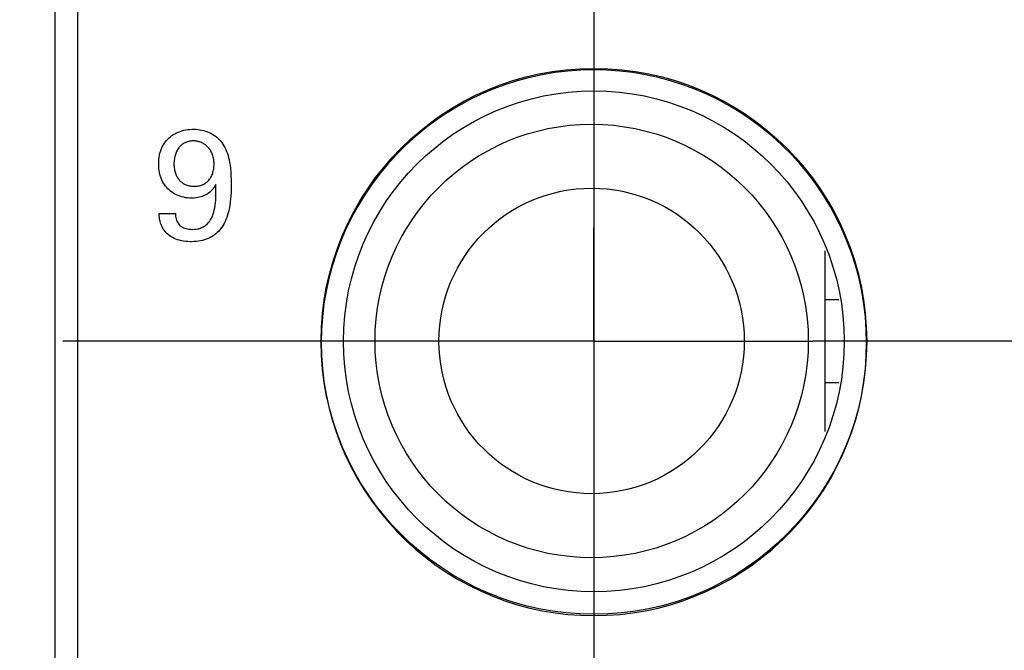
# Model space of a CAD drawing. Header units: inches. Extents: x 0.2 to 16.8, y 0.1 to 10.8.
# Tile 15 of 47: x 4.112 to 4.55, y 5.215 to 5.496. Entities that reach past the tile are written whole.
import ezdxf

# ---------------------------------------------------------------- set-up
doc = ezdxf.new("R2010")
doc.units = ezdxf.units.IN
doc.header["$LTSCALE"] = 0.935
doc.header["$MEASUREMENT"] = 0
doc.linetypes.add('CENTER', pattern=[0.6, 0.375, -0.075, 0.075, -0.075])
doc.layers.get('0').update_dxf_attribs({"linetype": 'CONTINUOUS'})
for name, color, linetype in [('ARTWORK', 7, 'CONTINUOUS'), ('DEFAULT_1', 7, 'CENTER'), ('DIMENSIONS', 7, 'CONTINUOUS')]:
    doc.layers.add(name, color=color, linetype=linetype)
doc.styles.get("Standard").update_dxf_attribs({"font": 'txt', "width": 0.8})
doc.dimstyles.new('DIMSTYLE_2', dxfattribs={"dimtxt": 0.125, "dimasz": 0.18, "dimexe": 0.18, "dimexo": 0.0625, "dimgap": 0.09, "dimtad": 0, "dimtih": 1, "dimtoh": 1, "dimdec": 3, "dimzin": 4, "dimdsep": 46, "dimtxsty": 'STANDARD', "dimblk": '_FILLED', "dimblk1": '_FILLED', "dimblk2": '_FILLED', "dimcen": 0.09, "dimadec": 0, "dimazin": 0, "dimtp": 0.001, "dimtm": 0.001, "dimtfac": 1, "dimtdec": 3, "dimtofl": 0, "dimtmove": 0, "dimatfit": 3, "dimldrblk": '_FILLED', "dimfxl": 1, "dimtolj": 1, "dimtzin": 4, "dimarcsym": 0})

# ---------------------------------------------------------------- blocks, each defined once
blk = doc.blocks.new('*D12')
at = {"layer": 'DIMENSIONS', "color": 2, "linetype": 'CONTINUOUS'}
blk.add_line((4.06847, 5.3525), (3.43997, 5.3525), dxfattribs=at)
at = {"layer": 'DIMENSIONS', "color": 2, "linetype": 'CONTINUOUS', "width": 0.8}
for s, p in [('[', (2.67747, 5.29)), (']', (3.27747, 5.29)), ('2X ', (1.75247, 5.29)), ('2.664', (2.05247, 5.29)), ('67.67', (2.77747, 5.29))]:
    blk.add_text(s, height=0.125, dxfattribs=at).set_placement(p)
blk = doc.blocks.new('_FILLED')
at = {"color": 0, "linetype": 'BYBLOCK'}
blk.add_solid([(0, 0), (-1, 0.1736), (-1, -0.1736)], dxfattribs=at)
blk = doc.blocks.new('*D13')
at = {"layer": 'DIMENSIONS', "color": 2, "linetype": 'CONTINUOUS'}
blk.add_line((4.06847, 5.0655), (3.43997, 5.0655), dxfattribs=at)
at = {"layer": 'DIMENSIONS', "color": 2, "linetype": 'CONTINUOUS', "width": 0.8}
for s, p in [('[', (2.67747, 5.003)), (']', (3.27747, 5.003)), ('2X ', (1.75247, 5.003)), ('2.951', (2.05247, 5.003)), ('74.96', (2.77747, 5.003))]:
    blk.add_text(s, height=0.125, dxfattribs=at).set_placement(p)
blk = doc.blocks.new('*D14')
at = {"layer": 'DIMENSIONS', "color": 2, "linetype": 'CONTINUOUS'}
blk.add_line((4.06847, 4.7785), (3.43997, 4.7785), dxfattribs=at)
at = {"layer": 'DIMENSIONS', "color": 2, "linetype": 'CONTINUOUS', "width": 0.8}
for s, p in [('[', (2.67747, 4.716)), (']', (3.27747, 4.716)), ('2X ', (1.75247, 4.716)), ('3.238', (2.05247, 4.716)), ('82.25', (2.77747, 4.716))]:
    blk.add_text(s, height=0.125, dxfattribs=at).set_placement(p)
blk = doc.blocks.new('*D15')
at = {"layer": 'DIMENSIONS', "color": 2, "linetype": 'CONTINUOUS'}
blk.add_line((4.08347, 4.40027), (3.43997, 4.40027), dxfattribs=at)
at = {"layer": 'DIMENSIONS', "color": 2, "linetype": 'CONTINUOUS', "width": 0.8}
for s, p in [('[', (2.67747, 4.33777)), (']', (3.27747, 4.33777)), ('2X ', (1.75247, 4.33777)), ('3.616', (2.05247, 4.33777)), ('91.86', (2.77747, 4.33777))]:
    blk.add_text(s, height=0.125, dxfattribs=at).set_placement(p)
blk = doc.blocks.new('*D16')
at = {"layer": 'DIMENSIONS', "color": 2, "linetype": 'CONTINUOUS'}
blk.add_line((4.18497, 3.19738), (3.43997, 3.19738), dxfattribs=at)
at = {"layer": 'DIMENSIONS', "color": 2, "linetype": 'CONTINUOUS', "width": 0.8}
for s, p in [('[', (2.57747, 3.13488)), (']', (3.27747, 3.13488)), ('4.819', (1.95247, 3.13488)), ('122.41', (2.67747, 3.13488))]:
    blk.add_text(s, height=0.125, dxfattribs=at).set_placement(p)
blk = doc.blocks.new('*D21')
at = {"layer": 'DIMENSIONS', "color": 2, "linetype": 'CONTINUOUS'}
blk.add_line((4.36747, 7.012), (4.36747, 2.31488), dxfattribs=at)
at = {"layer": 'DIMENSIONS', "color": 2, "linetype": 'CONTINUOUS', "width": 0.8}
for s, p in [(']', (4.42997, 2.15238)), ('1.37', (4.42997, 1.75238)), ('[', (4.42997, 1.65238)), ('.054', (4.42997, 1.12738)), ('10X -', (4.42997, 0.62738))]:
    blk.add_text(s, height=0.125, rotation=90, dxfattribs=at).set_placement(p)
blk = doc.blocks.new('*D22')
at = {"layer": 'DIMENSIONS', "color": 2, "linetype": 'CONTINUOUS'}
blk.add_line((4.70147, 7.012), (4.70147, 2.31488), dxfattribs=at)
at = {"layer": 'DIMENSIONS', "color": 2, "linetype": 'CONTINUOUS', "width": 0.8}
for s, p in [(']', (4.76397, 2.15238)), ('7.11', (4.76397, 1.75238)), ('[', (4.76397, 1.65238)), ('.280', (4.76397, 1.12738)), ('9X ', (4.76397, 0.82738))]:
    blk.add_text(s, height=0.125, rotation=90, dxfattribs=at).set_placement(p)
blk = doc.blocks.new('*D23')
at = {"layer": 'DIMENSIONS', "color": 2, "linetype": 'CONTINUOUS'}
for p, q in [((4.70947, 4.33777), (4.70947, 2.88968)), ((4.70947, 2.88968), (4.88728, 2.61657)), ((4.88728, 2.61657), (4.88728, 2.31488))]:
    blk.add_line(p, q, dxfattribs=at)
at = {"layer": 'DIMENSIONS', "color": 2, "linetype": 'CONTINUOUS', "width": 0.8}
for s, p in [(']', (4.94978, 2.15238)), ('7.32', (4.94978, 1.75238)), ('[', (4.94978, 1.65238)), ('.288', (4.94978, 1.12738))]:
    blk.add_text(s, height=0.125, rotation=90, dxfattribs=at).set_placement(p)

msp = doc.modelspace()

# ---------------------------------------------------------------- linework, layer by layer
at = {"color": 7, "linetype": 'CONTINUOUS'}
for p, q in [((4.12747, 3.00238), (4.12747, 8.13864)), ((4.13747, 8.10864), (4.13747, 4.03864)), ((4.47047, 5.31229), (4.47047, 5.39271)), ((4.47047, 5.37115), (4.47651, 5.37115)), ((4.47047, 5.33415), (4.47655, 5.33415))]:
    msp.add_line(p, q, dxfattribs=at)
for centre, radius in [((4.36747, 5.3525), 0.1215), ((4.36747, 5.3525), 0.1115), ((4.36647, 5.35265), 0.0965), ((4.36647, 5.35265), 0.068)]:
    msp.add_circle(centre, radius, dxfattribs=at)
at = {"layer": 'ARTWORK', "color": 7, "linetype": 'CONTINUOUS'}
for p, q in [((4.36748, 5.47332), (4.36167, 5.47318)), ((4.37329, 5.47318), (4.36748, 5.47332)), ((4.33889, 5.46994), (4.33334, 5.46846)), ((4.3445, 5.47115), (4.33889, 5.46994)), ((4.35017, 5.4721), (4.3445, 5.47115)), ((4.3559, 5.47278), (4.35017, 5.4721)), ((4.36167, 5.47318), (4.3559, 5.47278)), ((4.37905, 5.47278), (4.37329, 5.47318)), ((4.38478, 5.4721), (4.37905, 5.47278)), ((4.39045, 5.47115), (4.38478, 5.4721)), ((4.39607, 5.46994), (4.39045, 5.47115)), ((4.40161, 5.46846), (4.39607, 5.46994)), ((4.32249, 5.46472), (4.31721, 5.46246)), ((4.32787, 5.46672), (4.32249, 5.46472)), ((4.33334, 5.46846), (4.32787, 5.46672)), ((4.40708, 5.46672), (4.40161, 5.46846)), ((4.41246, 5.46472), (4.40708, 5.46672)), ((4.41775, 5.46246), (4.41246, 5.46472)), ((4.31721, 5.46246), (4.31203, 5.45996)), ((4.42292, 5.45995), (4.41775, 5.46246)), ((4.30697, 5.4572), (4.30204, 5.45421)), ((4.31203, 5.45996), (4.30697, 5.4572)), ((4.42798, 5.4572), (4.42292, 5.45995)), ((4.43291, 5.4542), (4.42798, 5.4572)), ((4.30204, 5.45421), (4.29726, 5.45098)), ((4.4377, 5.45097), (4.43291, 5.4542)), ((4.29262, 5.44752), (4.28815, 5.44385)), ((4.29726, 5.45098), (4.29262, 5.44752)), ((4.44233, 5.44752), (4.4377, 5.45097)), ((4.4468, 5.44384), (4.44233, 5.44752)), ((4.17765, 5.44251), (4.17822, 5.44306)), ((4.17822, 5.44306), (4.17882, 5.44357)), ((4.17882, 5.44357), (4.17945, 5.44405)), ((4.17945, 5.44405), (4.18012, 5.4445)), ((4.18012, 5.4445), (4.18082, 5.44491)), ((4.18082, 5.44491), (4.18156, 5.44529)), ((4.18156, 5.44529), (4.18233, 5.44563)), ((4.18233, 5.44563), (4.18314, 5.44594)), ((4.18314, 5.44594), (4.18397, 5.4462)), ((4.18397, 5.4462), (4.18483, 5.44643)), ((4.18483, 5.44643), (4.18572, 5.44661)), ((4.18572, 5.44661), (4.18663, 5.44675)), ((4.18663, 5.44675), (4.18756, 5.44685)), ((4.18756, 5.44685), (4.18851, 5.4469)), ((4.18851, 5.4469), (4.18904, 5.44691)), ((4.18904, 5.44691), (4.18917, 5.44691)), ((4.18917, 5.44691), (4.1901, 5.44688)), ((4.1901, 5.44688), (4.19102, 5.4468)), ((4.19102, 5.4468), (4.19192, 5.44669)), ((4.19192, 5.44669), (4.1928, 5.44653)), ((4.1928, 5.44653), (4.19366, 5.44632)), ((4.19366, 5.44632), (4.19449, 5.44608)), ((4.19449, 5.44608), (4.1953, 5.4458)), ((4.1953, 5.4458), (4.19607, 5.44548)), ((4.19607, 5.44548), (4.19682, 5.44512)), ((4.19682, 5.44512), (4.19754, 5.44473)), ((4.19754, 5.44473), (4.19822, 5.4443)), ((4.19822, 5.4443), (4.19888, 5.44383)), ((4.19888, 5.44383), (4.19951, 5.44332)), ((4.19951, 5.44332), (4.20011, 5.44278)), ((4.20011, 5.44278), (4.20068, 5.4422)), ((4.28815, 5.44385), (4.28386, 5.43996)), ((4.45109, 5.43995), (4.4468, 5.44384)), ((4.1747, 5.43782), (4.17501, 5.43859)), ((4.17501, 5.43859), (4.17536, 5.43933)), ((4.17536, 5.43933), (4.17575, 5.44003)), ((4.17575, 5.44003), (4.17617, 5.4407)), ((4.17617, 5.4407), (4.17663, 5.44133)), ((4.17663, 5.44133), (4.17713, 5.44194)), ((4.17713, 5.44194), (4.17765, 5.44251)), ((4.18229, 5.4382), (4.18206, 5.43783)), ((4.18254, 5.43855), (4.18229, 5.4382)), ((4.18281, 5.43889), (4.18254, 5.43855)), ((4.18308, 5.4392), (4.18281, 5.43889)), ((4.18337, 5.4395), (4.18308, 5.4392)), ((4.18367, 5.43978), (4.18337, 5.4395)), ((4.18398, 5.44003), (4.18367, 5.43978)), ((4.1843, 5.44027), (4.18398, 5.44003)), ((4.18463, 5.4405), (4.1843, 5.44027)), ((4.18497, 5.4407), (4.18463, 5.4405)), ((4.18533, 5.44089), (4.18497, 5.4407)), ((4.18569, 5.44105), (4.18533, 5.44089)), ((4.18607, 5.4412), (4.18569, 5.44105)), ((4.18646, 5.44133), (4.18607, 5.4412)), ((4.18686, 5.44144), (4.18646, 5.44133)), ((4.18727, 5.44153), (4.18686, 5.44144)), ((4.18748, 5.44157), (4.18727, 5.44153)), ((4.18769, 5.44161), (4.18748, 5.44157)), ((4.18813, 5.44166), (4.18769, 5.44161)), ((4.18858, 5.44169), (4.18813, 5.44166)), ((4.18904, 5.4417), (4.18858, 5.44169)), ((4.18935, 5.4417), (4.18904, 5.4417)), ((4.1898, 5.44167), (4.18935, 5.4417)), ((4.19024, 5.44162), (4.1898, 5.44167)), ((4.19069, 5.44156), (4.19024, 5.44162)), ((4.19112, 5.44147), (4.19069, 5.44156)), ((4.19155, 5.44136), (4.19112, 5.44147)), ((4.19197, 5.44123), (4.19155, 5.44136)), ((4.19239, 5.44108), (4.19197, 5.44123)), ((4.19279, 5.44092), (4.19239, 5.44108)), ((4.19318, 5.44073), (4.19279, 5.44092)), ((4.19356, 5.44053), (4.19318, 5.44073)), ((4.19393, 5.4403), (4.19356, 5.44053)), ((4.19429, 5.44006), (4.19393, 5.4403)), ((4.19463, 5.43981), (4.19429, 5.44006)), ((4.19496, 5.43953), (4.19463, 5.43981)), ((4.19528, 5.43924), (4.19496, 5.43953)), ((4.19558, 5.43893), (4.19528, 5.43924)), ((4.19587, 5.43861), (4.19558, 5.43893)), ((4.19615, 5.43827), (4.19587, 5.43861)), ((4.19641, 5.43792), (4.19615, 5.43827)), ((4.20068, 5.4422), (4.20123, 5.44159)), ((4.20123, 5.44159), (4.20174, 5.44093)), ((4.20174, 5.44093), (4.20223, 5.44023)), ((4.20223, 5.44023), (4.20269, 5.43949)), ((4.20269, 5.43949), (4.20312, 5.43871)), ((4.20312, 5.43871), (4.20351, 5.43788)), ((4.28386, 5.43996), (4.27975, 5.43587)), ((4.45149, 5.43958), (4.45109, 5.43995)), ((4.45557, 5.43547), (4.45149, 5.43958)), ((4.17372, 5.43345), (4.17384, 5.4344)), ((4.17384, 5.4344), (4.17399, 5.43531)), ((4.17399, 5.43531), (4.17419, 5.43618)), ((4.17419, 5.43618), (4.17443, 5.43702)), ((4.17443, 5.43702), (4.1747, 5.43782)), ((4.1807, 5.4342), (4.1806, 5.43367)), ((4.18081, 5.43471), (4.1807, 5.4342)), ((4.18094, 5.43521), (4.18081, 5.43471)), ((4.18108, 5.43569), (4.18094, 5.43521)), ((4.18125, 5.43616), (4.18108, 5.43569)), ((4.18143, 5.4366), (4.18125, 5.43616)), ((4.18162, 5.43703), (4.18143, 5.4366)), ((4.18183, 5.43744), (4.18162, 5.43703)), ((4.18206, 5.43783), (4.18183, 5.43744)), ((4.19665, 5.43755), (4.19641, 5.43792)), ((4.19688, 5.43716), (4.19665, 5.43755)), ((4.19709, 5.43676), (4.19688, 5.43716)), ((4.19729, 5.43634), (4.19709, 5.43676)), ((4.19747, 5.43591), (4.19729, 5.43634)), ((4.19763, 5.43546), (4.19747, 5.43591)), ((4.19778, 5.43499), (4.19763, 5.43546)), ((4.19791, 5.43451), (4.19778, 5.43499)), ((4.19802, 5.43402), (4.19791, 5.43451)), ((4.19811, 5.4335), (4.19802, 5.43402)), ((4.20351, 5.43788), (4.20388, 5.437)), ((4.20388, 5.437), (4.20422, 5.43607)), ((4.20422, 5.43607), (4.20452, 5.4351)), ((4.20452, 5.4351), (4.20472, 5.43437)), ((4.20472, 5.43437), (4.20499, 5.43325)), ((4.27938, 5.43548), (4.27549, 5.43119)), ((4.27975, 5.43587), (4.27938, 5.43548)), ((4.45946, 5.43118), (4.45557, 5.43547)), ((4.17363, 5.43142), (4.17365, 5.43245)), ((4.17365, 5.43042), (4.17363, 5.43142)), ((4.17365, 5.43245), (4.17372, 5.43345)), ((4.17372, 5.42946), (4.17365, 5.43042)), ((4.17384, 5.42853), (4.17372, 5.42946)), ((4.18044, 5.43199), (4.18043, 5.4314)), ((4.18043, 5.4314), (4.18043, 5.43136)), ((4.18043, 5.43136), (4.18044, 5.43079)), ((4.18048, 5.43256), (4.18044, 5.43199)), ((4.18044, 5.43079), (4.18047, 5.43024)), ((4.18047, 5.43024), (4.18052, 5.42971)), ((4.18053, 5.43312), (4.18048, 5.43256)), ((4.18052, 5.42971), (4.1806, 5.42919)), ((4.1806, 5.43367), (4.18053, 5.43312)), ((4.19818, 5.43297), (4.19811, 5.4335)), ((4.19813, 5.42927), (4.19819, 5.42979)), ((4.19823, 5.43243), (4.19818, 5.43297)), ((4.19819, 5.42979), (4.19824, 5.43033)), ((4.19826, 5.43187), (4.19823, 5.43243)), ((4.19824, 5.43033), (4.19827, 5.43088)), ((4.19827, 5.43129), (4.19826, 5.43187)), ((4.19827, 5.43088), (4.19827, 5.43129)), ((4.20499, 5.43325), (4.20522, 5.43209)), ((4.20522, 5.43209), (4.20542, 5.43084)), ((4.20542, 5.43084), (4.20559, 5.42947)), ((4.20559, 5.42947), (4.20572, 5.42796)), ((4.27549, 5.43119), (4.27182, 5.42672)), ((4.46314, 5.42671), (4.45946, 5.43118)), ((4.17399, 5.42763), (4.17384, 5.42853)), ((4.17419, 5.42676), (4.17399, 5.42763)), ((4.17443, 5.42593), (4.17419, 5.42676)), ((4.17471, 5.42513), (4.17443, 5.42593)), ((4.17503, 5.42436), (4.17471, 5.42513)), ((4.1806, 5.42919), (4.18069, 5.4287)), ((4.18069, 5.4287), (4.18079, 5.42821)), ((4.18079, 5.42821), (4.18092, 5.42775)), ((4.18092, 5.42775), (4.18107, 5.4273)), ((4.18107, 5.4273), (4.18123, 5.42687)), ((4.18123, 5.42687), (4.18141, 5.42645)), ((4.18141, 5.42645), (4.1816, 5.42605)), ((4.1816, 5.42605), (4.18181, 5.42567)), ((4.18181, 5.42567), (4.18204, 5.4253)), ((4.18204, 5.4253), (4.18228, 5.42495)), ((4.19649, 5.42494), (4.19672, 5.4253)), ((4.19672, 5.4253), (4.19694, 5.42567)), ((4.19694, 5.42567), (4.19715, 5.42607)), ((4.19715, 5.42607), (4.19734, 5.42647)), ((4.19734, 5.42647), (4.19752, 5.4269)), ((4.19752, 5.4269), (4.19767, 5.42734)), ((4.19767, 5.42734), (4.19781, 5.4278)), ((4.19781, 5.4278), (4.19794, 5.42827)), ((4.19794, 5.42827), (4.19804, 5.42876)), ((4.19804, 5.42876), (4.19813, 5.42927)), ((4.20572, 5.42796), (4.20582, 5.42627)), ((4.20582, 5.42627), (4.20588, 5.42436)), ((4.27182, 5.42672), (4.26836, 5.42208)), ((4.4666, 5.42208), (4.46314, 5.42671)), ((4.17539, 5.42362), (4.17503, 5.42436)), ((4.17578, 5.42292), (4.17539, 5.42362)), ((4.17621, 5.42225), (4.17578, 5.42292)), ((4.17668, 5.4216), (4.17621, 5.42225)), ((4.17718, 5.42099), (4.17668, 5.4216)), ((4.17771, 5.42041), (4.17718, 5.42099)), ((4.18228, 5.42495), (4.18254, 5.42461)), ((4.18254, 5.42461), (4.18281, 5.42429)), ((4.18281, 5.42429), (4.18309, 5.42399)), ((4.18309, 5.42399), (4.18339, 5.4237)), ((4.18339, 5.4237), (4.18371, 5.42343)), ((4.18371, 5.42343), (4.18403, 5.42318)), ((4.18403, 5.42318), (4.18437, 5.42294)), ((4.18437, 5.42294), (4.18473, 5.42272)), ((4.18473, 5.42272), (4.1851, 5.42252)), ((4.1851, 5.42252), (4.18548, 5.42233)), ((4.18548, 5.42233), (4.18587, 5.42216)), ((4.18587, 5.42216), (4.18628, 5.42201)), ((4.18628, 5.42201), (4.1867, 5.42188)), ((4.1867, 5.42188), (4.18713, 5.42177)), ((4.18713, 5.42177), (4.18757, 5.42167)), ((4.18757, 5.42167), (4.18803, 5.4216)), ((4.18803, 5.4216), (4.1885, 5.42155)), ((4.1885, 5.42155), (4.18898, 5.42151)), ((4.18898, 5.42151), (4.18947, 5.4215)), ((4.18947, 5.4215), (4.18953, 5.4215)), ((4.18953, 5.4215), (4.19001, 5.42151)), ((4.19001, 5.42151), (4.19047, 5.42154)), ((4.19047, 5.42154), (4.19093, 5.42159)), ((4.19093, 5.42159), (4.19137, 5.42166)), ((4.19137, 5.42166), (4.1918, 5.42176)), ((4.1918, 5.42176), (4.19221, 5.42187)), ((4.19221, 5.42187), (4.19262, 5.422)), ((4.19262, 5.422), (4.19281, 5.42207)), ((4.19281, 5.42207), (4.19301, 5.42215)), ((4.19301, 5.42215), (4.19339, 5.42231)), ((4.19339, 5.42231), (4.19376, 5.4225)), ((4.19376, 5.4225), (4.19411, 5.4227)), ((4.19411, 5.4227), (4.19445, 5.42292)), ((4.19445, 5.42292), (4.19478, 5.42316)), ((4.19478, 5.42316), (4.1951, 5.42341)), ((4.1951, 5.42341), (4.1954, 5.42368)), ((4.1954, 5.42368), (4.19569, 5.42397)), ((4.19569, 5.42397), (4.19597, 5.42428)), ((4.19597, 5.42428), (4.19624, 5.4246)), ((4.19624, 5.4246), (4.19649, 5.42494)), ((4.19825, 5.42097), (4.19782, 5.42039)), ((4.19866, 5.42159), (4.19825, 5.42097)), ((4.19904, 5.42226), (4.19866, 5.42159)), ((4.19907, 5.42152), (4.19904, 5.42226)), ((4.19912, 5.41977), (4.19907, 5.42152)), ((4.20588, 5.42436), (4.20591, 5.42219)), ((4.20591, 5.42219), (4.2059, 5.42051)), ((4.26836, 5.42208), (4.26513, 5.4173)), ((4.46983, 5.41729), (4.4666, 5.42208)), ((4.17828, 5.41987), (4.17771, 5.42041)), ((4.17888, 5.41936), (4.17828, 5.41987)), ((4.17952, 5.41888), (4.17888, 5.41936)), ((4.18018, 5.41844), (4.17952, 5.41888)), ((4.18088, 5.41803), (4.18018, 5.41844)), ((4.18161, 5.41766), (4.18088, 5.41803)), ((4.18237, 5.41734), (4.18161, 5.41766)), ((4.18315, 5.41705), (4.18237, 5.41734)), ((4.18396, 5.4168), (4.18315, 5.41705)), ((4.18479, 5.41659), (4.18396, 5.4168)), ((4.18564, 5.41643), (4.18479, 5.41659)), ((4.18651, 5.41632), (4.18564, 5.41643)), ((4.18739, 5.41625), (4.18651, 5.41632)), ((4.18827, 5.41622), (4.18739, 5.41625)), ((4.18861, 5.41623), (4.18827, 5.41622)), ((4.18945, 5.41627), (4.18861, 5.41623)), ((4.19027, 5.41635), (4.18945, 5.41627)), ((4.19106, 5.41648), (4.19027, 5.41635)), ((4.19183, 5.41665), (4.19106, 5.41648)), ((4.19257, 5.41686), (4.19183, 5.41665)), ((4.19327, 5.4171), (4.19257, 5.41686)), ((4.19394, 5.41739), (4.19327, 5.4171)), ((4.19459, 5.41771), (4.19394, 5.41739)), ((4.1952, 5.41806), (4.19459, 5.41771)), ((4.19578, 5.41846), (4.1952, 5.41806)), ((4.19633, 5.41889), (4.19578, 5.41846)), ((4.19686, 5.41935), (4.19633, 5.41889)), ((4.19735, 5.41985), (4.19686, 5.41935)), ((4.19782, 5.42039), (4.19735, 5.41985)), ((4.19903, 5.4154), (4.1991, 5.41674)), ((4.1991, 5.41674), (4.19913, 5.41819)), ((4.19913, 5.41819), (4.19912, 5.41977)), ((4.20579, 5.41732), (4.20568, 5.41586)), ((4.20586, 5.41886), (4.20579, 5.41732)), ((4.2059, 5.42051), (4.20586, 5.41886)), ((4.26513, 5.4173), (4.26214, 5.41237)), ((4.47282, 5.41236), (4.46983, 5.41729)), ((4.19839, 5.41095), (4.1986, 5.41194)), ((4.1986, 5.41194), (4.19877, 5.41301)), ((4.19877, 5.41301), (4.19892, 5.41416)), ((4.19892, 5.41416), (4.19903, 5.4154)), ((4.20514, 5.41194), (4.20489, 5.41077)), ((4.20535, 5.41318), (4.20514, 5.41194)), ((4.20553, 5.41449), (4.20535, 5.41318)), ((4.20568, 5.41586), (4.20553, 5.41449)), ((4.26214, 5.41237), (4.25938, 5.40731)), ((4.47557, 5.4073), (4.47282, 5.41236)), ((4.17382, 5.40847), (4.17377, 5.40942)), ((4.17377, 5.40942), (4.18106, 5.40942)), ((4.17391, 5.40758), (4.17382, 5.40847)), ((4.17404, 5.40673), (4.17391, 5.40758)), ((4.18106, 5.40942), (4.18107, 5.40887)), ((4.18107, 5.40887), (4.18113, 5.4082)), ((4.18113, 5.4082), (4.18123, 5.40757)), ((4.18123, 5.40757), (4.18137, 5.40699)), ((4.19694, 5.40701), (4.19728, 5.40768)), ((4.19728, 5.40768), (4.1976, 5.4084)), ((4.1976, 5.4084), (4.19789, 5.40918)), ((4.19789, 5.40918), (4.19815, 5.41003)), ((4.19815, 5.41003), (4.19839, 5.41095)), ((4.20395, 5.4076), (4.20358, 5.40666)), ((4.2043, 5.4086), (4.20395, 5.4076)), ((4.20461, 5.40965), (4.2043, 5.4086)), ((4.20489, 5.41077), (4.20461, 5.40965)), ((4.17422, 5.40592), (4.17404, 5.40673)), ((4.17443, 5.40516), (4.17422, 5.40592)), ((4.17469, 5.40443), (4.17443, 5.40516)), ((4.17497, 5.40375), (4.17469, 5.40443)), ((4.1753, 5.4031), (4.17497, 5.40375)), ((4.17566, 5.40248), (4.1753, 5.4031)), ((4.18137, 5.40699), (4.18154, 5.40644)), ((4.18154, 5.40644), (4.18175, 5.40594)), ((4.18175, 5.40594), (4.182, 5.40547)), ((4.182, 5.40547), (4.18228, 5.40503)), ((4.18228, 5.40503), (4.18259, 5.40463)), ((4.18259, 5.40463), (4.18294, 5.40426)), ((4.18294, 5.40426), (4.18333, 5.40391)), ((4.18333, 5.40391), (4.18354, 5.40376)), ((4.18354, 5.40376), (4.18375, 5.4036)), ((4.18375, 5.4036), (4.18422, 5.40332)), ((4.18422, 5.40332), (4.18472, 5.40308)), ((4.18472, 5.40308), (4.18527, 5.40286)), ((4.19225, 5.40289), (4.19283, 5.40312)), ((4.19283, 5.40312), (4.19339, 5.40339)), ((4.19339, 5.40339), (4.19392, 5.4037)), ((4.19392, 5.4037), (4.19443, 5.40404)), ((4.19443, 5.40404), (4.1949, 5.40443)), ((4.1949, 5.40443), (4.19536, 5.40485)), ((4.19536, 5.40485), (4.19579, 5.40532)), ((4.19579, 5.40532), (4.1962, 5.40584)), ((4.1962, 5.40584), (4.19658, 5.4064)), ((4.19658, 5.4064), (4.19694, 5.40701)), ((4.20184, 5.4034), (4.20133, 5.4027)), ((4.20231, 5.40414), (4.20184, 5.4034)), ((4.20276, 5.40493), (4.20231, 5.40414)), ((4.20319, 5.40577), (4.20276, 5.40493)), ((4.20358, 5.40666), (4.20319, 5.40577)), ((4.25938, 5.40731), (4.25688, 5.40213)), ((4.47808, 5.40213), (4.47557, 5.4073)), ((4.17605, 5.4019), (4.17566, 5.40248)), ((4.17648, 5.40135), (4.17605, 5.4019)), ((4.17694, 5.40083), (4.17648, 5.40135)), ((4.17744, 5.40034), (4.17694, 5.40083)), ((4.17798, 5.39988), (4.17744, 5.40034)), ((4.17855, 5.39945), (4.17798, 5.39988)), ((4.17917, 5.39905), (4.17855, 5.39945)), ((4.17982, 5.39867), (4.17917, 5.39905)), ((4.18527, 5.40286), (4.18586, 5.40268)), ((4.18586, 5.40268), (4.1865, 5.40254)), ((4.1865, 5.40254), (4.1872, 5.40243)), ((4.1872, 5.40243), (4.18795, 5.40236)), ((4.18795, 5.40236), (4.18876, 5.40234)), ((4.18876, 5.40234), (4.18954, 5.40236)), ((4.18954, 5.40236), (4.19027, 5.40243)), ((4.19027, 5.40243), (4.19097, 5.40254)), ((4.19097, 5.40254), (4.1913, 5.40261)), ((4.1913, 5.40261), (4.19162, 5.40269)), ((4.19162, 5.40269), (4.19225, 5.40289)), ((4.19709, 5.39895), (4.19636, 5.39857)), ((4.19778, 5.39937), (4.19709, 5.39895)), ((4.19844, 5.39983), (4.19778, 5.39937)), ((4.19907, 5.40033), (4.19844, 5.39983)), ((4.19968, 5.40086), (4.19907, 5.40033)), ((4.20025, 5.40143), (4.19968, 5.40086)), ((4.20081, 5.40205), (4.20025, 5.40143)), ((4.20133, 5.4027), (4.20081, 5.40205)), ((4.25688, 5.40213), (4.25462, 5.39685)), ((4.48034, 5.39684), (4.47808, 5.40213)), ((4.18052, 5.39833), (4.17982, 5.39867)), ((4.18126, 5.39802), (4.18052, 5.39833)), ((4.18204, 5.39774), (4.18126, 5.39802)), ((4.18287, 5.3975), (4.18204, 5.39774)), ((4.18374, 5.39729), (4.18287, 5.3975)), ((4.18466, 5.39712), (4.18374, 5.39729)), ((4.18561, 5.39699), (4.18466, 5.39712)), ((4.18661, 5.3969), (4.18561, 5.39699)), ((4.18765, 5.39685), (4.18661, 5.3969)), ((4.18821, 5.39685), (4.18765, 5.39685)), ((4.18928, 5.39687), (4.18821, 5.39685)), ((4.19031, 5.39694), (4.18928, 5.39687)), ((4.1913, 5.39705), (4.19031, 5.39694)), ((4.19224, 5.39721), (4.1913, 5.39705)), ((4.19314, 5.3974), (4.19224, 5.39721)), ((4.194, 5.39764), (4.19314, 5.3974)), ((4.19482, 5.39791), (4.194, 5.39764)), ((4.19561, 5.39822), (4.19482, 5.39791)), ((4.19636, 5.39857), (4.19561, 5.39822)), ((4.25462, 5.39685), (4.25262, 5.39147)), ((4.48234, 5.39146), (4.48034, 5.39684)), ((4.25262, 5.39147), (4.25088, 5.386)), ((4.48408, 5.38599), (4.48234, 5.39146)), ((4.25088, 5.386), (4.2494, 5.38045)), ((4.48556, 5.38045), (4.48408, 5.38599)), ((4.2494, 5.38045), (4.24819, 5.37484)), ((4.48677, 5.37483), (4.48556, 5.38045)), ((4.24819, 5.37484), (4.24724, 5.36917)), ((4.48772, 5.36916), (4.48677, 5.37483)), ((4.24724, 5.36917), (4.24656, 5.36344)), ((4.48839, 5.36344), (4.48772, 5.36916)), ((4.24656, 5.36344), (4.24616, 5.35767)), ((4.4888, 5.35767), (4.48839, 5.36344)), ((4.24616, 5.35767), (4.24602, 5.35186)), ((4.48894, 5.35186), (4.4888, 5.35767)), ((4.24602, 5.35186), (4.24616, 5.34605)), ((4.4888, 5.34605), (4.48894, 5.35186)), ((4.24616, 5.34605), (4.24656, 5.34028)), ((4.48839, 5.34028), (4.4888, 5.34605)), ((4.24656, 5.34028), (4.24724, 5.33456)), ((4.48772, 5.33456), (4.48839, 5.34028)), ((4.24724, 5.33456), (4.24819, 5.32888)), ((4.48677, 5.32889), (4.48772, 5.33456)), ((4.24819, 5.32888), (4.2494, 5.32327)), ((4.48556, 5.32327), (4.48677, 5.32889)), ((4.2494, 5.32327), (4.25088, 5.31772)), ((4.48408, 5.31773), (4.48556, 5.32327)), ((4.25088, 5.31772), (4.25262, 5.31225)), ((4.48234, 5.31226), (4.48408, 5.31773)), ((4.25262, 5.31225), (4.25462, 5.30687)), ((4.48034, 5.30688), (4.48234, 5.31226)), ((4.25462, 5.30687), (4.25688, 5.30159)), ((4.47808, 5.30159), (4.48034, 5.30688)), ((4.25688, 5.30159), (4.25938, 5.29641)), ((4.47557, 5.29642), (4.47808, 5.30159)), ((4.25938, 5.29641), (4.26214, 5.29135)), ((4.47282, 5.29136), (4.47557, 5.29642)), ((4.26214, 5.29135), (4.26513, 5.28642)), ((4.46983, 5.28643), (4.47282, 5.29136)), ((4.26513, 5.28642), (4.26836, 5.28164)), ((4.4666, 5.28164), (4.46983, 5.28643)), ((4.26836, 5.28164), (4.27182, 5.277)), ((4.46314, 5.27701), (4.4666, 5.28164)), ((4.27182, 5.277), (4.27549, 5.27253)), ((4.45946, 5.27254), (4.46314, 5.27701)), ((4.27549, 5.27253), (4.27938, 5.26824)), ((4.45557, 5.26825), (4.45946, 5.27254)), ((4.27938, 5.26824), (4.27975, 5.26785)), ((4.27975, 5.26785), (4.28386, 5.26376)), ((4.45149, 5.26414), (4.45557, 5.26825)), ((4.28386, 5.26376), (4.28815, 5.25988)), ((4.4468, 5.25988), (4.45109, 5.26377)), ((4.45109, 5.26377), (4.45149, 5.26414)), ((4.28815, 5.25988), (4.29262, 5.2562)), ((4.44233, 5.2562), (4.4468, 5.25988)), ((4.29262, 5.2562), (4.29726, 5.25274)), ((4.4377, 5.25275), (4.44233, 5.2562)), ((4.29726, 5.25274), (4.30204, 5.24951)), ((4.43291, 5.24952), (4.4377, 5.25275)), ((4.30204, 5.24951), (4.30697, 5.24652)), ((4.30697, 5.24652), (4.31203, 5.24377)), ((4.42292, 5.24377), (4.42798, 5.24652)), ((4.42798, 5.24652), (4.43291, 5.24952)), ((4.31203, 5.24377), (4.31721, 5.24126)), ((4.31721, 5.24126), (4.32249, 5.239)), ((4.41246, 5.239), (4.41775, 5.24126)), ((4.41775, 5.24126), (4.42292, 5.24377)), ((4.32249, 5.239), (4.32787, 5.237)), ((4.32787, 5.237), (4.33334, 5.23526)), ((4.40161, 5.23526), (4.40708, 5.237)), ((4.40708, 5.237), (4.41246, 5.239)), ((4.33334, 5.23526), (4.33889, 5.23378)), ((4.33889, 5.23378), (4.3445, 5.23257)), ((4.3445, 5.23257), (4.35017, 5.23162)), ((4.38478, 5.23162), (4.39045, 5.23257)), ((4.39045, 5.23257), (4.39607, 5.23379)), ((4.39607, 5.23379), (4.40161, 5.23526)), ((4.35017, 5.23162), (4.3559, 5.23095)), ((4.3559, 5.23095), (4.36167, 5.23054)), ((4.36167, 5.23054), (4.36748, 5.2304)), ((4.36748, 5.2304), (4.37329, 5.23054)), ((4.37329, 5.23054), (4.37905, 5.23095)), ((4.37905, 5.23095), (4.38478, 5.23162))]:
    msp.add_line(p, q, dxfattribs=at)
at = {"layer": 'DEFAULT_1', "color": 7, "linetype": 'CENTER'}
for p, q in [((4.36747, 5.6395), (4.36747, 5.403)), ((4.36747, 5.3525), (4.36747, 5.403)), ((4.36747, 5.3525), (4.13097, 5.3525)), ((4.36747, 5.3525), (4.36747, 5.116)), ((4.36747, 5.3525), (4.46497, 5.3525)), ((4.70147, 5.3525), (4.46497, 5.3525))]:
    msp.add_line(p, q, dxfattribs=at)

# ---------------------------------------------------------------- dimensions: what is measured, and where the dimension line sits
at = {"layer": 'DIMENSIONS', "color": 2, "linetype": 'CONTINUOUS'}
for feature_location, offset, dtype, origin, text, picture, middle in [((4.06847, 5.3525), (-0.6285, 0), 0, (4.17797, 8.01664), '2X <>', '*D12', (2.56497, 5.3525)), ((4.06847, 5.0655), (-0.6285, 0), 0, (4.17797, 8.01664), '2X <>', '*D13', (2.56497, 5.0655)), ((4.06847, 4.7785), (-0.6285, 0), 0, (4.17797, 8.01664), '2X <>', '*D14', (2.56497, 4.7785)), ((4.08347, 4.40027), (-0.6435, 0), 0, (4.17797, 8.01664), '2X <>', '*D15', (2.56497, 4.40027)), ((4.36747, 7.012), (0, -4.69712), 1, (4.42147, 8.01664), '10X -<>', '*D21', (4.36747, 1.43988)), ((4.70147, 7.012), (0, -4.69712), 1, (4.42147, 8.01664), '9X <>', '*D22', (4.70147, 1.53988))]:
    dim = msp.add_ordinate_dim(feature_location=feature_location, offset=offset, dtype=dtype, origin=origin, text=text, dimstyle='DIMSTYLE_2', dxfattribs=at)
    dim.commit()
    dim.dimension.update_dxf_attribs({"geometry": picture, "text_midpoint": middle})
for feature_location, offset, origin, picture, middle in [((4.18497, 3.19738), (-0.745, 0), (4.17797, 8.01664), '*D16', (2.66497, 3.19738)), ((4.70947, 4.33777), (0.17781, -2.02289), (4.42147, 8.01664), '*D23', (4.88728, 1.68988))]:
    dim = msp.add_ordinate_dim(feature_location=feature_location, offset=offset, dtype=0, origin=origin, dimstyle='DIMSTYLE_2', dxfattribs=at)
    dim.commit()
    dim.dimension.update_dxf_attribs({"geometry": picture, "text_midpoint": middle})

doc.saveas('drawing.dxf')
